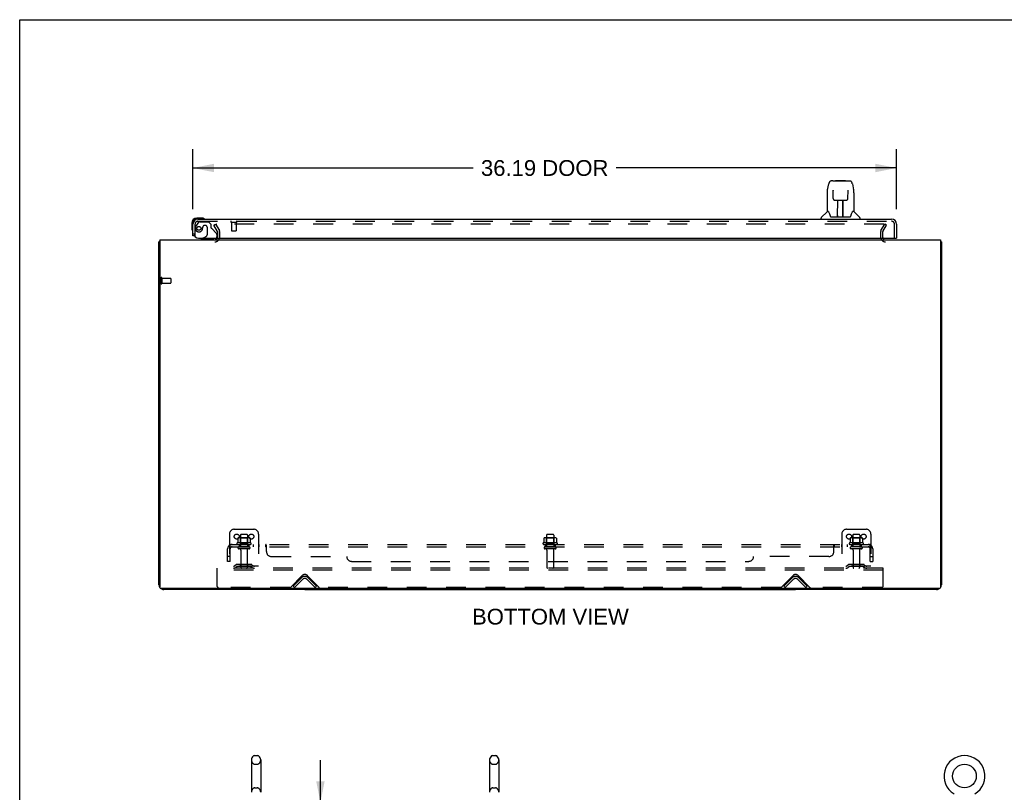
# Model space of a CAD drawing. Header units: inches. Extents: x 0 to 184, y 0 to 119.
# Tile 59 of 115: x 0 to 51, y 79 to 119. Entities that reach past the tile are written whole.
import ezdxf

# ---------------------------------------------------------------- set-up
doc = ezdxf.new("R2010")
doc.units = ezdxf.units.IN
doc.header["$LTSCALE"] = 10.121375
doc.header["$MEASUREMENT"] = 0
doc.linetypes.add('HIDDEN', pattern=[0.2, 0.1, -0.1])
doc.layers.get('0').update_dxf_attribs({"linetype": 'CONTINUOUS'})
for name, color, linetype in [('DEFAULT_2', 8, 'HIDDEN'), ('DIMENSIONS', 7, 'CONTINUOUS'), ('DOOR_ASSEMBLY', 7, 'CONTINUOUS'), ('SUBPANEL', 7, 'CONTINUOUS')]:
    doc.layers.add(name, color=color, linetype=linetype)
doc.styles.get("Standard").update_dxf_attribs({"font": 'arial.ttf'})
doc.dimstyles.new('DIMSTYLE_1', dxfattribs={"dimtxt": 0.811875, "dimasz": 1.0825, "dimexe": 0.09, "dimexo": 0.07, "dimgap": 0.0375, "dimtad": 0, "dimtih": 1, "dimtoh": 1, "dimzin": 4, "dimdsep": 46, "dimtxsty": 'Standard', "dimblk": '_FILLED', "dimblk1": '_FILLED', "dimblk2": '_FILLED', "dimcen": 0.09, "dimadec": 3, "dimazin": 1, "dimtfac": 1, "dimtdec": 3, "dimtofl": 0, "dimtmove": 0, "dimatfit": 3, "dimldrblk": '_FILLED', "dimfxl": 0, "dimtolj": 1, "dimtzin": 4, "dimarcsym": 0})

# ---------------------------------------------------------------- blocks, each defined once
blk = doc.blocks.new('_FILLED')
at = {"color": 0, "linetype": 'ByBlock'}
blk.add_solid([(0, 0), (-1, 0.2), (-1, -0.2)], dxfattribs=at)
blk = doc.blocks.new('*D8')
at = {"layer": 'DIMENSIONS', "color": 2, "linetype": 'Continuous'}
for p, q in [((8.915, 109.317), (8.915, 112.417)), ((45.102, 109.317), (45.102, 112.417)), ((8.915, 111.443), (23.328, 111.443)), ((45.102, 111.443), (30.689, 111.443))]:
    blk.add_line(p, q, dxfattribs=at)
at = {"layer": 'DIMENSIONS', "color": 2, "linetype": 'Continuous', "xscale": 1.0825, "yscale": 1.0825, "zscale": 1.0825, "rotation": 180}
blk.add_blockref('_FILLED', (8.915, 111.443), dxfattribs=at)
at = {"layer": 'DIMENSIONS', "color": 2, "linetype": 'Continuous', "xscale": 1.0825, "yscale": 1.0825, "zscale": 1.0825}
blk.add_blockref('_FILLED', (45.102, 111.443), dxfattribs=at)
at = {"layer": 'DIMENSIONS', "color": 2, "linetype": 'Continuous', "insert": (27.008, 111.849), "char_height": 0.8119, "width": 6.54933, "attachment_point": 2, "line_spacing_factor": 0.9}
blk.add_mtext('36.19 DOOR', dxfattribs=at)
blk = doc.blocks.new('*D15')
at = {"layer": 'DIMENSIONS', "color": 2, "linetype": 'Continuous'}
for p, q in [((15.47, 78.799), (15.47, 80.964)), ((15.47, 75.424), (15.47, 72.897)), ((15.47, 72.897), (16.417, 72.897))]:
    blk.add_line(p, q, dxfattribs=at)
at = {"layer": 'DIMENSIONS', "color": 2, "linetype": 'Continuous', "xscale": 1.0825, "yscale": 1.0825, "zscale": 1.0825}
for p, rotation in [((15.47, 78.799), 270), ((15.47, 75.424), 90)]:
    blk.add_blockref('_FILLED', p, dxfattribs=dict(at, rotation=rotation))
at = {"layer": 'DIMENSIONS', "color": 2, "linetype": 'Continuous', "insert": (16.823, 73.303), "char_height": 0.8119, "width": 2.20625, "attachment_point": 1, "line_spacing_factor": 0.9}
blk.add_mtext('3.38', dxfattribs=at)

msp = doc.modelspace()

# ---------------------------------------------------------------- linework, layer by layer
at = {"color": 7, "linetype": 'Continuous'}
for p, q in [((0, 0), (0, 119.075)), ((0, 119.075), (184.025, 119.075)), ((47.363, 107.644), (47.415, 107.644)), ((14.665, 89.8), (14.665, 89.748)), ((14.665, 89.748), (39.915, 89.748)), ((39.915, 89.8), (39.915, 89.748)), ((12.095, 81.207), (12.222, 81.207)), ((24.345, 81.207), (24.472, 81.207)), ((11.917, 80.984), (11.917, 79.321)), ((12.4, 80.984), (12.4, 79.321)), ((24.167, 80.984), (24.167, 79.321)), ((24.65, 80.984), (24.65, 79.321)), ((11.917, 79.321), (11.917, 79.316)), ((12.4, 79.316), (12.4, 79.321)), ((24.167, 79.321), (24.167, 79.316)), ((24.65, 79.316), (24.65, 79.321))]:
    msp.add_line(p, q, dxfattribs=at)
at = {"color": 3, "linetype": 'Continuous'}
for p, q in [((7.165, 89.994), (7.165, 107.644)), ((7.217, 107.748), (7.217, 89.86)), ((7.217, 107.748), (47.363, 107.748)), ((47.363, 107.748), (47.363, 89.86)), ((47.415, 107.644), (47.415, 89.994)), ((47.303, 89.8), (7.277, 89.8)), ((14.665, 89.748), (7.411, 89.748)), ((47.168, 89.748), (39.915, 89.748))]:
    msp.add_line(p, q, dxfattribs=at)
for points in [[(7.199, 107.66), (7.192, 107.658), (7.189, 107.657), (7.185, 107.657), (7.182, 107.656), (7.18, 107.655), (7.177, 107.655), (7.175, 107.654), (7.172, 107.653), (7.17, 107.652), (7.169, 107.651), (7.168, 107.65), (7.166, 107.649), (7.166, 107.648), (7.165, 107.647), (7.165, 107.645), (7.165, 107.644)], [(7.217, 107.664), (7.214, 107.663), (7.211, 107.662), (7.207, 107.661), (7.203, 107.66), (7.199, 107.66)], [(47.363, 107.664), (47.365, 107.663), (47.369, 107.662), (47.372, 107.661), (47.376, 107.66), (47.38, 107.66), (47.387, 107.658)], [(47.387, 107.658), (47.391, 107.657), (47.394, 107.657), (47.397, 107.656), (47.399, 107.655), (47.402, 107.655), (47.405, 107.654), (47.407, 107.653), (47.409, 107.652), (47.41, 107.651), (47.412, 107.65), (47.413, 107.649), (47.413, 107.648), (47.414, 107.647), (47.414, 107.645), (47.415, 107.644)]]:
    msp.add_lwpolyline(points, dxfattribs=at)
at = {"color": 7, "linetype": 'Continuous'}
msp.add_circle((48.603, 80.153), 0.609, dxfattribs=at)
at = {"color": 3, "linetype": 'Continuous'}
for centre, radius, start, end in [((10.043, 107.89), 0.142, 270, 333.5225), ((44.536, 107.89), 0.142, 206.4775, 270), ((7.411, 89.994), 0.246, 180, 219.4479), ((7.277, 89.86), 0.06, 180, 270), ((7.411, 89.994), 0.246, 230.553, 270), ((47.168, 89.994), 0.246, 270, 309.447), ((47.303, 89.86), 0.06, 270, 360), ((47.168, 89.994), 0.246, 320.5521, 360)]:
    msp.add_arc(centre, radius, start, end, dxfattribs=at)
at = {"color": 7, "linetype": 'Continuous'}
for centre, radius, start, end in [((12.159, 80.984), 0.241, 123.1848, 180), ((12.095, 81.082), 0.125, 90, 123.1848), ((12.222, 81.082), 0.125, 56.8152, 90), ((12.159, 80.984), 0.241, 0, 56.8152), ((24.409, 80.984), 0.241, 123.1848, 180), ((24.345, 81.082), 0.125, 90, 123.1848), ((24.472, 81.082), 0.125, 56.8152, 90), ((24.409, 80.984), 0.241, 0, 56.8152), ((48.603, 80.153), 1.054, 300.3993, 239.6007)]:
    msp.add_arc(centre, radius, start, end, dxfattribs=at)
at = {"layer": 'DEFAULT_2', "color": 8, "linetype": 'HIDDEN'}
for p, q in [((9.985, 108.509), (10.075, 108.561)), ((10.181, 108.169), (9.985, 108.509)), ((10.075, 108.561), (10.271, 108.221)), ((44.458, 108.561), (10.121, 108.561)), ((44.308, 108.221), (44.504, 108.561)), ((44.398, 108.169), (44.594, 108.509)), ((44.594, 108.509), (44.504, 108.561)), ((10.186, 107.89), (10.186, 108.152)), ((10.29, 107.89), (10.29, 108.152)), ((44.29, 108.152), (44.29, 107.89)), ((44.394, 108.152), (44.394, 107.89)), ((7.269, 105.786), (7.269, 105.502)), ((7.312, 105.786), (7.312, 105.502)), ((7.312, 105.768), (7.759, 105.768)), ((7.312, 105.52), (7.759, 105.52)), ((7.769, 105.758), (7.769, 105.53)), ((11.04, 92.852), (12.04, 92.852)), ((42.54, 92.852), (43.54, 92.852)), ((10.79, 92.602), (10.79, 90.852)), ((11.221, 92.392), (11.221, 92.174)), ((11.795, 92.413), (11.284, 92.413)), ((11.356, 92.393), (11.336, 92.413)), ((11.352, 92.547), (11.352, 91.952)), ((11.356, 92.097), (11.356, 92.393)), ((11.723, 92.393), (11.356, 92.393)), ((11.697, 92.577), (11.382, 92.577)), ((11.723, 92.393), (11.743, 92.413)), ((11.723, 92.097), (11.723, 92.393)), ((11.727, 92.547), (11.727, 91.952)), ((11.858, 92.392), (11.858, 92.174)), ((12.29, 92.602), (12.29, 90.852)), ((26.971, 92.392), (26.971, 92.174)), ((27.545, 92.413), (27.034, 92.413)), ((27.106, 92.393), (27.086, 92.413)), ((27.102, 92.547), (27.102, 91.952)), ((27.473, 92.393), (27.106, 92.393)), ((27.106, 92.097), (27.106, 92.393)), ((27.447, 92.577), (27.132, 92.577)), ((27.473, 92.393), (27.493, 92.413)), ((27.473, 92.097), (27.473, 92.393)), ((27.477, 92.547), (27.477, 91.952)), ((27.608, 92.392), (27.608, 92.174)), ((42.29, 92.602), (42.29, 90.852)), ((42.721, 92.392), (42.721, 92.174)), ((43.295, 92.413), (42.784, 92.413)), ((42.856, 92.393), (42.836, 92.413)), ((42.852, 92.547), (42.852, 91.952)), ((43.223, 92.393), (42.856, 92.393)), ((42.856, 92.097), (42.856, 92.393)), ((43.197, 92.577), (42.882, 92.577)), ((43.223, 92.393), (43.243, 92.413)), ((43.223, 92.097), (43.223, 92.393)), ((43.227, 92.547), (43.227, 91.952)), ((43.358, 92.392), (43.358, 92.174)), ((43.79, 92.602), (43.79, 90.852)), ((11.895, 92.147), (11.184, 92.147)), ((11.205, 92.077), (11.874, 92.077)), ((11.797, 91.952), (11.282, 91.952)), ((11.797, 91.842), (11.282, 91.842)), ((11.356, 92.097), (11.336, 92.077)), ((11.723, 92.097), (11.356, 92.097)), ((11.375, 91.779), (11.375, 90.882)), ((11.705, 91.779), (11.705, 90.882)), ((11.723, 92.097), (11.743, 92.077)), ((27.645, 92.147), (26.934, 92.147)), ((26.955, 92.077), (27.624, 92.077)), ((27.547, 91.952), (27.032, 91.952)), ((27.547, 91.842), (27.032, 91.842)), ((27.106, 92.097), (27.086, 92.077)), ((27.473, 92.097), (27.106, 92.097)), ((27.125, 91.779), (27.125, 90.882)), ((27.455, 91.779), (27.455, 90.882)), ((27.473, 92.097), (27.493, 92.077)), ((43.395, 92.147), (42.684, 92.147)), ((42.705, 92.077), (43.374, 92.077)), ((43.297, 91.952), (42.782, 91.952)), ((43.297, 91.842), (42.782, 91.842)), ((42.856, 92.097), (42.836, 92.077)), ((43.223, 92.097), (42.856, 92.097)), ((42.875, 91.779), (42.875, 90.882)), ((43.205, 91.779), (43.205, 90.882)), ((43.223, 92.097), (43.243, 92.077)), ((10.165, 90.748), (10.165, 90.852)), ((44.415, 90.852), (10.165, 90.852)), ((10.165, 89.914), (10.165, 90.748)), ((44.415, 90.748), (10.165, 90.748)), ((12.29, 90.956), (10.79, 90.956)), ((11.132, 91.024), (11.064, 90.976)), ((11.193, 90.94), (11.125, 90.891)), ((11.88, 91.046), (11.199, 91.046)), ((11.88, 90.942), (11.199, 90.942)), ((11.365, 91.046), (11.365, 90.942)), ((11.715, 91.046), (11.715, 90.942)), ((11.886, 90.94), (11.954, 90.891)), ((11.947, 91.024), (12.015, 90.976)), ((43.79, 90.956), (42.29, 90.956)), ((42.632, 91.024), (42.564, 90.976)), ((42.693, 90.94), (42.625, 90.891)), ((43.38, 91.046), (42.699, 91.046)), ((43.38, 90.942), (42.699, 90.942)), ((42.865, 91.046), (42.865, 90.942)), ((43.215, 91.046), (43.215, 90.942)), ((43.386, 90.94), (43.454, 90.891)), ((43.447, 91.024), (43.515, 90.976)), ((44.415, 90.748), (44.415, 90.852)), ((44.415, 89.914), (44.415, 90.748)), ((13.923, 89.861), (14.532, 90.469)), ((14.061, 89.926), (14.49, 90.355)), ((14.564, 90.282), (14.134, 89.852)), ((15.195, 89.852), (14.765, 90.282)), ((14.797, 90.469), (15.406, 89.861)), ((15.268, 89.926), (14.839, 90.355)), ((39.173, 89.861), (39.782, 90.469)), ((39.311, 89.926), (39.74, 90.355)), ((39.814, 90.282), (39.384, 89.852)), ((40.445, 89.852), (40.015, 90.282)), ((40.047, 90.469), (40.656, 89.861)), ((40.518, 89.926), (40.089, 90.355)), ((13.902, 89.852), (10.227, 89.852)), ((14.134, 89.852), (14.061, 89.926)), ((15.195, 89.852), (15.268, 89.926)), ((39.152, 89.852), (15.427, 89.852)), ((39.384, 89.852), (39.311, 89.926)), ((40.445, 89.852), (40.518, 89.926)), ((44.352, 89.852), (40.677, 89.852)), ((12.095, 80.762), (12.222, 80.762)), ((24.345, 80.762), (24.472, 80.762)), ((12.095, 79.544), (12.222, 79.544)), ((24.345, 79.544), (24.472, 79.544))]:
    msp.add_line(p, q, dxfattribs=at)
for points in [[(10.121, 108.561), (10.119, 108.56), (10.117, 108.56), (10.115, 108.56), (10.113, 108.559), (10.111, 108.558), (10.11, 108.557), (10.108, 108.556), (10.107, 108.555), (10.105, 108.554), (10.104, 108.552), (10.103, 108.551), (10.102, 108.549), (10.102, 108.547), (10.101, 108.546), (10.101, 108.544), (10.101, 108.543)], [(10.101, 108.543), (10.101, 108.542), (10.101, 108.54), (10.102, 108.539), (10.102, 108.537), (10.103, 108.535)], [(44.466, 108.559), (44.464, 108.56), (44.462, 108.56), (44.46, 108.56), (44.458, 108.561)], [(44.466, 108.559), (44.468, 108.558), (44.469, 108.557), (44.471, 108.556), (44.473, 108.555), (44.474, 108.554), (44.475, 108.552), (44.476, 108.551), (44.477, 108.549), (44.477, 108.547), (44.478, 108.546), (44.478, 108.544), (44.478, 108.543)], [(44.478, 108.543), (44.478, 108.542), (44.478, 108.54), (44.477, 108.539), (44.477, 108.537), (44.476, 108.535)], [(11.227, 92.401), (11.225, 92.4), (11.224, 92.399), (11.223, 92.398), (11.222, 92.396), (11.221, 92.395), (11.221, 92.393), (11.221, 92.392)], [(11.852, 92.401), (11.854, 92.4), (11.855, 92.399), (11.856, 92.398), (11.857, 92.396), (11.858, 92.395), (11.858, 92.393), (11.858, 92.392)], [(26.977, 92.401), (26.975, 92.4), (26.974, 92.399), (26.973, 92.398), (26.972, 92.396), (26.971, 92.395), (26.971, 92.393), (26.971, 92.392)], [(27.602, 92.401), (27.604, 92.4), (27.605, 92.399), (27.606, 92.398), (27.607, 92.396), (27.608, 92.395), (27.608, 92.393), (27.608, 92.392)], [(42.727, 92.401), (42.725, 92.4), (42.724, 92.399), (42.723, 92.398), (42.722, 92.396), (42.721, 92.395), (42.721, 92.393), (42.721, 92.392)], [(43.352, 92.401), (43.354, 92.4), (43.355, 92.399), (43.356, 92.398), (43.357, 92.396), (43.358, 92.395), (43.358, 92.393), (43.358, 92.392)], [(11.221, 92.173), (11.221, 92.172), (11.22, 92.171), (11.22, 92.17), (11.22, 92.169), (11.219, 92.169), (11.219, 92.168), (11.219, 92.167), (11.218, 92.167), (11.218, 92.167), (11.218, 92.166), (11.217, 92.166), (11.217, 92.166), (11.217, 92.166), (11.216, 92.165), (11.216, 92.165), (11.216, 92.165), (11.216, 92.165), (11.215, 92.165)], [(11.864, 92.165), (11.863, 92.165), (11.863, 92.165), (11.863, 92.165), (11.863, 92.165), (11.862, 92.166), (11.862, 92.166), (11.862, 92.166), (11.861, 92.166), (11.861, 92.167), (11.861, 92.167), (11.86, 92.167), (11.86, 92.168), (11.86, 92.169), (11.859, 92.169), (11.859, 92.17), (11.859, 92.171), (11.858, 92.172), (11.858, 92.173)], [(26.971, 92.173), (26.971, 92.172), (26.97, 92.171), (26.97, 92.17), (26.97, 92.169), (26.969, 92.169), (26.969, 92.168), (26.969, 92.167), (26.968, 92.167), (26.968, 92.167), (26.968, 92.166), (26.967, 92.166), (26.967, 92.166), (26.967, 92.166), (26.966, 92.165), (26.966, 92.165), (26.966, 92.165), (26.966, 92.165), (26.965, 92.165)], [(27.614, 92.165), (27.613, 92.165), (27.613, 92.165), (27.613, 92.165), (27.613, 92.165), (27.612, 92.166), (27.612, 92.166), (27.612, 92.166), (27.611, 92.166), (27.611, 92.167), (27.611, 92.167), (27.61, 92.167), (27.61, 92.168), (27.61, 92.169), (27.609, 92.169), (27.609, 92.17), (27.609, 92.171), (27.608, 92.172), (27.608, 92.173)], [(42.721, 92.173), (42.721, 92.172), (42.72, 92.171), (42.72, 92.17), (42.72, 92.169), (42.719, 92.169), (42.719, 92.168), (42.719, 92.167), (42.718, 92.167), (42.718, 92.167), (42.718, 92.166), (42.717, 92.166), (42.717, 92.166), (42.717, 92.166), (42.716, 92.165), (42.716, 92.165), (42.716, 92.165), (42.716, 92.165), (42.715, 92.165)], [(43.364, 92.165), (43.363, 92.165), (43.363, 92.165), (43.363, 92.165), (43.363, 92.165), (43.362, 92.166), (43.362, 92.166), (43.362, 92.166), (43.361, 92.166), (43.361, 92.167), (43.361, 92.167), (43.36, 92.167), (43.36, 92.168), (43.36, 92.169), (43.359, 92.169), (43.359, 92.17), (43.359, 92.171), (43.358, 92.172), (43.358, 92.173)]]:
    msp.add_lwpolyline(points, dxfattribs=at)
for centre in [(11.165, 92.477), (11.915, 92.477), (42.665, 92.477), (43.415, 92.477)]:
    msp.add_circle(centre, 0.128, dxfattribs=at)
for centre, radius, start, end in [((10.043, 107.89), 0.246, 270, 360), ((10.043, 107.89), 0.142, 333.5225, 360), ((10.153, 108.152), 0.033, 0, 30), ((10.153, 108.152), 0.137, 0, 30), ((44.427, 108.152), 0.137, 150, 180), ((44.536, 107.89), 0.246, 180, 270), ((44.427, 108.152), 0.033, 150, 180), ((44.536, 107.89), 0.142, 180, 206.4775), ((7.29, 105.786), 0.0215, 0, 180), ((7.29, 105.502), 0.0215, 180, 360), ((7.759, 105.758), 0.01, 0, 90), ((7.759, 105.53), 0.01, 270, 360), ((11.04, 92.602), 0.25, 90, 180), ((12.04, 92.602), 0.25, 0, 90), ((42.54, 92.602), 0.25, 90, 180), ((43.54, 92.602), 0.25, 0, 90), ((11.284, 92.272), 0.141, 90, 113.95), ((11.382, 92.547), 0.03, 90, 180), ((11.697, 92.547), 0.03, 0, 90), ((11.795, 92.272), 0.141, 66.05, 90), ((27.034, 92.272), 0.141, 90, 113.95), ((27.132, 92.547), 0.03, 90, 180), ((27.447, 92.547), 0.03, 0, 90), ((27.545, 92.272), 0.141, 66.05, 90), ((42.784, 92.272), 0.141, 90, 113.95), ((42.882, 92.547), 0.03, 90, 180), ((43.197, 92.547), 0.03, 0, 90), ((43.295, 92.272), 0.141, 66.05, 90), ((11.205, 92.115), 0.0384, 124.4497, 270), ((11.54, 91.547), 0.698, 117.6814, 120.6631), ((11.282, 91.897), 0.055, 90, 270), ((11.312, 91.779), 0.0625, 0, 90), ((11.767, 91.779), 0.0625, 90, 180), ((11.797, 91.897), 0.055, 270, 90), ((11.54, 91.547), 0.698, 59.3369, 62.3186), ((11.874, 92.115), 0.0384, 270, 55.5503), ((26.955, 92.115), 0.0384, 124.4497, 270), ((27.29, 91.547), 0.698, 117.6814, 120.6631), ((27.032, 91.897), 0.055, 90, 270), ((27.062, 91.779), 0.0625, 0, 90), ((27.517, 91.779), 0.0625, 90, 180), ((27.547, 91.897), 0.055, 270, 90), ((27.29, 91.547), 0.698, 59.3369, 62.3186), ((27.624, 92.115), 0.0384, 270, 55.5503), ((42.705, 92.115), 0.0384, 124.4497, 270), ((43.04, 91.547), 0.698, 117.6814, 120.6631), ((42.782, 91.897), 0.055, 90, 270), ((42.812, 91.779), 0.0625, 0, 90), ((43.267, 91.779), 0.0625, 90, 180), ((43.297, 91.897), 0.055, 270, 90), ((43.04, 91.547), 0.698, 59.3369, 62.3186), ((43.374, 92.115), 0.0384, 270, 55.5503), ((11.004, 91.06), 0.104, 270, 305.7539), ((11.004, 91.06), 0.208, 270, 305.7539), ((11.199, 90.932), 0.114, 90, 125.7539), ((11.199, 90.932), 0.01, 90, 125.7539), ((11.405, 90.882), 0.03, 180, 270), ((11.675, 90.882), 0.03, 270, 360), ((11.88, 90.932), 0.114, 54.2461, 90), ((11.88, 90.932), 0.01, 54.2461, 90), ((12.075, 91.06), 0.208, 234.2461, 270), ((12.075, 91.06), 0.104, 234.2461, 270), ((27.155, 90.882), 0.03, 180, 270), ((27.425, 90.882), 0.03, 270, 360), ((42.504, 91.06), 0.104, 270, 305.7539), ((42.504, 91.06), 0.208, 270, 305.7539), ((42.699, 90.932), 0.114, 90, 125.7539), ((42.699, 90.932), 0.01, 90, 125.7539), ((42.905, 90.882), 0.03, 180, 270), ((43.175, 90.882), 0.03, 270, 360), ((43.38, 90.932), 0.114, 54.2461, 90), ((43.38, 90.932), 0.01, 54.2461, 90), ((43.575, 91.06), 0.208, 234.2461, 270), ((43.575, 91.06), 0.104, 234.2461, 270), ((14.665, 90.181), 0.246, 45, 135), ((14.665, 90.337), 0.188, 45, 135), ((14.665, 90.181), 0.142, 45, 135), ((39.915, 90.181), 0.246, 45, 135), ((39.915, 90.337), 0.188, 45, 135), ((39.915, 90.181), 0.142, 45, 135), ((10.227, 89.914), 0.0625, 180, 270), ((13.902, 89.882), 0.03, 270, 315), ((15.427, 89.882), 0.03, 225, 270), ((39.152, 89.882), 0.03, 270, 315), ((40.677, 89.882), 0.03, 225, 270), ((44.352, 89.914), 0.0625, 270, 360), ((12.159, 80.984), 0.241, 180, 236.8152), ((12.095, 80.887), 0.125, 236.8152, 270), ((12.222, 80.887), 0.125, 270, 303.1848), ((12.159, 80.984), 0.241, 303.1848, 360), ((24.409, 80.984), 0.241, 180, 236.8152), ((24.345, 80.887), 0.125, 236.8152, 270), ((24.472, 80.887), 0.125, 270, 303.1848), ((24.409, 80.984), 0.241, 303.1848, 360), ((12.095, 79.419), 0.125, 90, 123.1848), ((12.222, 79.419), 0.125, 56.8152, 90), ((24.345, 79.419), 0.125, 90, 123.1848), ((24.472, 79.419), 0.125, 56.8152, 90), ((12.159, 79.321), 0.241, 123.1848, 180), ((12.159, 79.321), 0.241, 0, 56.8152), ((24.409, 79.321), 0.241, 123.1848, 180), ((24.409, 79.321), 0.241, 0, 56.8152)]:
    msp.add_arc(centre, radius, start, end, dxfattribs=at)
at = {"layer": 'DOOR_ASSEMBLY', "color": 7, "linetype": 'Continuous'}
for p, q in [((41.553, 110.315), (41.618, 110.62)), ((41.823, 110.774), (41.742, 110.774)), ((41.824, 110.774), (42.712, 110.774)), ((41.829, 110.774), (41.827, 110.774)), ((41.989, 110.794), (41.969, 110.774)), ((41.989, 110.794), (42.465, 110.794)), ((42.465, 110.794), (42.485, 110.774)), ((42.836, 110.62), (42.901, 110.315)), ((41.538, 110.172), (41.538, 109.2)), ((41.839, 110.3), (41.839, 110.297)), ((41.839, 110.297), (41.839, 110.294)), ((41.839, 110.294), (41.839, 110.29)), ((41.839, 110.29), (41.84, 110.282)), ((41.84, 110.282), (41.84, 110.272)), ((41.847, 109.868), (41.84, 110.272)), ((42.607, 109.868), (42.614, 110.281)), ((42.614, 110.281), (42.615, 110.289)), ((42.615, 110.289), (42.615, 110.294)), ((42.907, 110.284), (42.901, 110.315)), ((42.916, 110.171), (42.916, 109.2)), ((41.847, 109.868), (41.848, 109.855)), ((41.927, 109.79), (42.047, 109.79)), ((42.078, 108.944), (42.093, 109.791)), ((42.083, 109.791), (42.372, 109.791)), ((42.085, 109.375), (42.085, 109.791)), ((42.089, 109.566), (42.085, 109.566)), ((42.088, 109.554), (42.085, 109.554)), ((42.353, 108.924), (42.338, 109.791)), ((42.369, 109.566), (42.342, 109.566)), ((42.369, 109.554), (42.342, 109.554)), ((42.369, 108.924), (42.369, 109.791)), ((42.407, 109.79), (42.527, 109.79)), ((41.532, 109.194), (41.235, 108.896)), ((41.611, 109.2), (41.538, 109.2)), ((41.608, 109.2), (41.614, 109.189)), ((41.674, 109.035), (41.688, 108.988)), ((41.688, 108.988), (41.691, 108.979)), ((41.741, 108.924), (42.713, 108.924)), ((42.079, 108.996), (42.078, 108.97)), ((42.085, 108.924), (42.085, 108.928)), ((42.346, 109.326), (42.369, 109.326)), ((42.369, 109.322), (42.346, 109.322)), ((42.352, 108.97), (42.352, 108.996)), ((42.763, 108.978), (42.766, 108.988)), ((42.84, 109.189), (42.846, 109.198)), ((42.916, 109.2), (42.843, 109.2)), ((42.922, 109.194), (43.219, 108.896)), ((8.855, 108.603), (8.855, 108.347)), ((8.915, 108.603), (8.915, 108.559)), ((9.374, 108.866), (9.118, 108.866)), ((9.161, 108.806), (9.118, 108.806)), ((9.412, 108.863), (9.374, 108.866)), ((41.223, 108.806), (41.223, 108.868)), ((43.231, 108.806), (43.231, 108.868)), ((8.855, 108.347), (8.857, 108.309)), ((8.99, 107.952), (8.915, 107.952)), ((9.426, 107.827), (9.357, 107.787)), ((9.357, 107.748), (9.357, 107.787)), ((45.04, 107.827), (45.102, 107.827))]:
    msp.add_line(p, q, dxfattribs=at)
at = {"layer": 'DOOR_ASSEMBLY', "color": 3, "linetype": 'Continuous'}
for p, q in [((8.915, 107.952), (8.915, 108.559)), ((9.161, 108.806), (44.856, 108.806)), ((45.102, 108.559), (45.102, 107.827)), ((9.207, 107.827), (45.04, 107.827))]:
    msp.add_line(p, q, dxfattribs=at)
at = {"layer": 'DOOR_ASSEMBLY', "color": 8, "linetype": 'HIDDEN'}
for p, q in [((9.019, 107.952), (9.019, 108.559)), ((9.195, 108.647), (9.093, 108.503)), ((9.161, 108.702), (44.856, 108.702)), ((9.259, 108.681), (9.711, 108.681)), ((9.416, 108.391), (9.416, 108.402)), ((9.547, 108.489), (9.514, 108.489)), ((9.837, 108.555), (9.711, 108.681)), ((9.837, 108.555), (9.837, 108.376)), ((10.877, 108.659), (11.161, 108.659)), ((10.895, 108.659), (10.895, 108.212)), ((11.143, 108.659), (11.143, 108.212)), ((44.998, 107.827), (44.998, 108.559)), ((9.019, 107.952), (8.99, 107.952)), ((9.426, 107.827), (9.595, 107.925)), ((9.645, 108.391), (9.645, 108.012)), ((9.895, 108.317), (10.114, 108.098)), ((10.144, 108.028), (10.144, 107.905)), ((10.905, 108.202), (11.133, 108.202)), ((9.987, 107.748), (9.357, 107.748))]:
    msp.add_line(p, q, dxfattribs=at)
at = {"layer": 'DOOR_ASSEMBLY', "color": 7, "linetype": 'Continuous'}
for points in [[(41.742, 110.774), (41.739, 110.774), (41.726, 110.773), (41.713, 110.769), (41.7, 110.764), (41.689, 110.758), (41.679, 110.75), (41.67, 110.741), (41.661, 110.731), (41.654, 110.721), (41.648, 110.709), (41.642, 110.697), (41.636, 110.683), (41.631, 110.668), (41.626, 110.652), (41.621, 110.633), (41.618, 110.62)], [(42.836, 110.62), (42.833, 110.633), (42.828, 110.652), (42.823, 110.668), (42.818, 110.683), (42.812, 110.697), (42.806, 110.71), (42.8, 110.721), (42.792, 110.732), (42.784, 110.741), (42.775, 110.75), (42.765, 110.758), (42.753, 110.765), (42.741, 110.77), (42.728, 110.773), (42.714, 110.774), (42.712, 110.774)], [(41.553, 110.315), (41.547, 110.284), (41.542, 110.244), (41.539, 110.204), (41.538, 110.172)], [(41.839, 110.303), (41.839, 110.303), (41.839, 110.303), (41.839, 110.303), (41.839, 110.303), (41.839, 110.302), (41.839, 110.301), (41.839, 110.3)], [(42.615, 110.294), (42.615, 110.298), (42.615, 110.299), (42.615, 110.3), (42.615, 110.302), (42.615, 110.302), (42.615, 110.303), (42.615, 110.303)], [(42.916, 110.171), (42.915, 110.205), (42.912, 110.245), (42.907, 110.284)], [(41.848, 109.855), (41.852, 109.842), (41.857, 109.831), (41.864, 109.82), (41.873, 109.811), (41.883, 109.803), (41.894, 109.797), (41.905, 109.793), (41.917, 109.791), (41.926, 109.79)], [(42.047, 109.79), (42.051, 109.79), (42.06, 109.791), (42.068, 109.791)], [(42.068, 109.791), (42.076, 109.791), (42.083, 109.791)], [(42.372, 109.791), (42.379, 109.791), (42.387, 109.791)], [(42.387, 109.791), (42.396, 109.79), (42.404, 109.79), (42.407, 109.79)], [(42.528, 109.79), (42.538, 109.791), (42.55, 109.793), (42.561, 109.798), (42.572, 109.804), (42.582, 109.812), (42.591, 109.821), (42.598, 109.832), (42.603, 109.844), (42.606, 109.856), (42.607, 109.868)], [(41.614, 109.189), (41.627, 109.161), (41.642, 109.125), (41.658, 109.083), (41.674, 109.035)], [(41.691, 108.979), (41.696, 108.966), (41.701, 108.956), (41.706, 108.947)], [(41.706, 108.947), (41.711, 108.94), (41.717, 108.934), (41.724, 108.929), (41.731, 108.926), (41.739, 108.924), (41.741, 108.924)], [(42.713, 108.924), (42.715, 108.924), (42.723, 108.926), (42.73, 108.929), (42.737, 108.934), (42.743, 108.94), (42.748, 108.947)], [(42.748, 108.947), (42.753, 108.956), (42.758, 108.966), (42.763, 108.978)], [(42.766, 108.988), (42.78, 109.034), (42.796, 109.081), (42.811, 109.124), (42.826, 109.16), (42.84, 109.189)]]:
    msp.add_lwpolyline(points, dxfattribs=at)
at = {"layer": 'DOOR_ASSEMBLY', "color": 8, "linetype": 'HIDDEN'}
msp.add_circle((9.219, 108.339), 0.101, dxfattribs=at)
at = {"layer": 'DOOR_ASSEMBLY', "color": 7, "linetype": 'Continuous'}
for centre, radius, start, end in [((41.546, 109.18), 0.0197, 97.5, 135), ((42.097, 108.944), 0.0197, 179, 270), ((42.097, 108.944), 0.0197, 260.739, 269.9232), ((42.333, 108.944), 0.0197, 270, 1), ((42.333, 108.944), 0.0197, 270.0771, 272.6469), ((42.908, 109.18), 0.0197, 45, 82.5), ((9.118, 108.603), 0.263, 90, 180), ((9.118, 108.603), 0.203, 90, 180), ((9.374, 108.616), 0.25, 59.1101, 90), ((9.495, 108.821), 0.015, 270, 353.6204), ((9.495, 108.818), 0.015, 6.3796, 59.1101), ((41.262, 108.868), 0.0394, 135, 180), ((43.192, 108.868), 0.0394, 0, 45), ((9.105, 108.347), 0.25, 180, 210.8899), ((8.903, 108.226), 0.015, 210.8899, 263.6204), ((8.9, 108.226), 0.015, 276.3796, 360), ((9.987, 107.905), 0.157, 270, 330.1697)]:
    msp.add_arc(centre, radius, start, end, dxfattribs=at)
at = {"layer": 'DOOR_ASSEMBLY', "color": 3, "linetype": 'Continuous'}
for centre, radius, start, end in [((9.161, 108.559), 0.246, 90, 180), ((44.856, 108.559), 0.246, 0, 90), ((9.207, 108.077), 0.25, 180, 270), ((45.04, 107.847), 0.02, 270, 360)]:
    msp.add_arc(centre, radius, start, end, dxfattribs=at)
at = {"layer": 'DOOR_ASSEMBLY', "color": 8, "linetype": 'HIDDEN'}
for centre, radius, start, end in [((9.161, 108.559), 0.142, 90, 180), ((9.409, 108.281), 0.386, 144.9, 163.1561), ((9.259, 108.602), 0.079, 90, 144.9), ((9.514, 108.391), 0.098, 90, 180), ((9.547, 108.391), 0.098, 0, 90), ((10.877, 108.68), 0.0215, 90, 270), ((11.161, 108.68), 0.0215, 270, 90), ((44.856, 108.559), 0.142, 0, 90), ((9.219, 108.339), 0.187, 163.1561, 342.1518), ((9.023, 108.402), 0.393, 342.0702, 358.3401), ((9.545, 108.012), 0.1, 300.092, 360), ((9.876, 108.376), 0.039, 180, 248.3904), ((9.824, 108.247), 0.1, 45, 68.3904), ((10.044, 108.028), 0.1, 0, 45), ((9.987, 107.905), 0.157, 330.1697, 360), ((10.905, 108.212), 0.01, 180, 270), ((11.133, 108.212), 0.01, 270, 360)]:
    msp.add_arc(centre, radius, start, end, dxfattribs=at)
at = {"layer": 'DOOR_ASSEMBLY', "color": 7, "linetype": 'Continuous'}
for centre, start_param, end_param in [((42.077, 108.963), -2.940151, -2.835574), ((42.353, 108.963), -3.447611, -3.141593)]:
    msp.add_ellipse(centre, major_axis=(0, 0.0394), ratio=1, start_param=start_param, end_param=end_param, dxfattribs=at)
at = {"layer": 'SUBPANEL', "color": 8, "linetype": 'HIDDEN'}
for p, q in [((10.696, 91.202), (10.696, 91.84)), ((10.782, 92.023), (10.862, 91.926)), ((10.821, 91.952), (10.821, 92.077)), ((10.821, 92.077), (43.758, 92.077)), ((10.821, 91.952), (43.758, 91.952)), ((10.821, 91.202), (10.821, 91.84)), ((11.29, 92.077), (11.29, 91.952)), ((11.79, 92.077), (11.79, 91.952)), ((12.018, 92.077), (12.018, 91.952)), ((12.299, 92.077), (12.299, 91.952)), ((12.66, 91.952), (12.66, 92.077)), ((12.662, 91.952), (12.66, 91.952)), ((12.676, 91.937), (12.673, 91.941)), ((12.696, 91.702), (12.696, 92.023)), ((27.04, 92.077), (27.04, 91.952)), ((27.54, 92.077), (27.54, 91.952)), ((41.883, 91.702), (41.883, 92.023)), ((41.907, 92.069), (41.909, 92.072)), ((41.912, 92.075), (41.914, 92.076)), ((41.919, 91.952), (41.919, 92.077)), ((42.28, 92.077), (42.28, 91.952)), ((42.561, 92.077), (42.561, 91.952)), ((42.79, 92.077), (42.79, 91.952)), ((43.29, 92.077), (43.29, 91.952)), ((43.797, 92.023), (43.717, 91.926)), ((43.738, 91.951), (43.739, 91.952)), ((43.753, 91.988), (43.752, 91.986)), ((43.752, 91.986), (43.752, 91.985)), ((43.754, 91.991), (43.753, 91.989)), ((43.753, 91.989), (43.753, 91.988)), ((43.755, 91.994), (43.754, 91.992)), ((43.754, 91.992), (43.754, 91.991)), ((43.755, 91.997), (43.755, 91.995)), ((43.755, 91.995), (43.755, 91.994)), ((43.758, 91.952), (43.758, 92.077)), ((43.758, 91.202), (43.758, 91.84)), ((43.883, 91.84), (43.883, 91.202)), ((10.821, 91.452), (10.696, 91.452)), ((10.821, 91.202), (10.696, 91.202)), ((12.946, 91.452), (16.821, 91.452)), ((17.071, 91.202), (37.508, 91.202)), ((41.633, 91.452), (37.758, 91.452)), ((43.758, 91.452), (43.883, 91.452)), ((43.758, 91.202), (43.883, 91.202))]:
    msp.add_line(p, q, dxfattribs=at)
for points in [[(10.782, 92.023), (10.784, 92.025), (10.787, 92.027), (10.789, 92.03), (10.79, 92.033), (10.792, 92.036), (10.794, 92.04), (10.796, 92.044), (10.797, 92.047)], [(10.797, 92.047), (10.801, 92.054), (10.802, 92.058), (10.804, 92.061), (10.805, 92.064), (10.807, 92.067), (10.809, 92.069), (10.81, 92.072), (10.812, 92.074), (10.814, 92.075), (10.816, 92.076), (10.818, 92.077), (10.819, 92.077), (10.821, 92.077)], [(10.821, 92.011), (10.821, 92.012), (10.821, 92.012), (10.821, 92.012), (10.821, 92.012), (10.821, 92.011), (10.821, 92.011), (10.821, 92.011), (10.821, 92.01), (10.821, 92.01), (10.821, 92.009), (10.821, 92.009)], [(10.844, 91.948), (10.844, 91.948), (10.844, 91.948), (10.844, 91.948), (10.843, 91.948), (10.843, 91.949), (10.843, 91.949), (10.843, 91.95), (10.842, 91.95), (10.842, 91.951), (10.842, 91.951), (10.841, 91.952), (10.841, 91.952), (10.841, 91.953), (10.84, 91.954), (10.84, 91.954), (10.84, 91.955), (10.839, 91.955), (10.839, 91.956), (10.839, 91.957), (10.838, 91.957), (10.838, 91.958), (10.838, 91.959), (10.837, 91.959), (10.837, 91.96), (10.837, 91.961), (10.836, 91.962), (10.836, 91.962), (10.836, 91.963), (10.835, 91.964), (10.835, 91.965), (10.835, 91.965), (10.834, 91.966), (10.834, 91.967), (10.834, 91.968), (10.833, 91.969), (10.833, 91.97), (10.832, 91.97), (10.832, 91.971), (10.832, 91.972), (10.831, 91.973), (10.831, 91.974), (10.831, 91.975), (10.83, 91.976), (10.83, 91.977), (10.83, 91.978), (10.829, 91.979), (10.829, 91.98), (10.829, 91.981), (10.828, 91.982), (10.828, 91.983), (10.827, 91.984), (10.827, 91.985), (10.827, 91.986), (10.826, 91.987), (10.826, 91.988), (10.826, 91.989), (10.825, 91.99), (10.825, 91.991), (10.825, 91.993), (10.824, 91.994), (10.824, 91.995), (10.824, 91.996), (10.824, 91.997), (10.823, 91.998), (10.823, 91.999), (10.823, 92), (10.823, 92), (10.823, 92.001), (10.822, 92.002), (10.822, 92.003), (10.822, 92.004), (10.822, 92.005), (10.822, 92.006), (10.821, 92.007), (10.821, 92.008), (10.821, 92.008), (10.821, 92.009), (10.821, 92.01), (10.821, 92.01), (10.821, 92.011), (10.821, 92.011), (10.821, 92.011)], [(10.848, 91.934), (10.844, 91.937), (10.842, 91.939), (10.84, 91.941), (10.838, 91.943), (10.835, 91.945), (10.833, 91.947), (10.831, 91.949), (10.828, 91.95), (10.826, 91.951), (10.824, 91.951), (10.822, 91.952), (10.821, 91.952)], [(10.841, 91.952), (10.841, 91.951), (10.842, 91.951), (10.842, 91.95), (10.842, 91.95), (10.843, 91.949), (10.843, 91.949), (10.843, 91.949), (10.843, 91.948), (10.844, 91.948), (10.844, 91.948), (10.844, 91.948), (10.844, 91.948)], [(10.862, 91.926), (10.861, 91.926), (10.86, 91.926), (10.859, 91.926), (10.858, 91.926), (10.857, 91.927), (10.856, 91.927), (10.855, 91.928), (10.853, 91.929), (10.852, 91.931), (10.85, 91.932), (10.848, 91.934)], [(12.672, 92.069), (12.67, 92.072), (12.668, 92.074), (12.667, 92.075), (12.665, 92.076), (12.663, 92.077), (12.662, 92.077), (12.66, 92.077)], [(12.665, 92.076), (12.663, 92.077), (12.662, 92.077), (12.66, 92.077)], [(12.669, 91.947), (12.668, 91.949), (12.666, 91.95), (12.665, 91.951), (12.663, 91.951), (12.662, 91.952), (12.66, 91.952)], [(12.673, 91.941), (12.672, 91.943), (12.671, 91.945), (12.669, 91.947), (12.668, 91.949), (12.666, 91.95), (12.665, 91.951), (12.663, 91.951)], [(12.674, 92.067), (12.672, 92.069), (12.67, 92.072), (12.668, 92.074), (12.667, 92.075)], [(12.679, 92.058), (12.677, 92.061), (12.676, 92.064), (12.674, 92.067)], [(12.683, 91.929), (12.681, 91.931), (12.68, 91.932), (12.679, 91.934), (12.677, 91.936), (12.676, 91.937)], [(12.682, 92.051), (12.68, 92.054), (12.679, 92.058)], [(12.696, 91.926), (12.694, 91.926), (12.692, 91.926), (12.691, 91.926), (12.689, 91.926), (12.688, 91.927), (12.686, 91.927), (12.684, 91.928), (12.683, 91.929), (12.681, 91.931), (12.68, 91.932)], [(12.693, 92.027), (12.691, 92.03), (12.689, 92.033), (12.688, 92.036), (12.686, 92.04), (12.685, 92.044), (12.682, 92.051)], [(12.696, 91.926), (12.694, 91.926), (12.692, 91.926), (12.691, 91.926), (12.689, 91.926), (12.688, 91.927), (12.686, 91.927)], [(12.696, 92.023), (12.694, 92.025), (12.693, 92.027)], [(41.883, 92.023), (41.885, 92.025), (41.886, 92.027)], [(41.883, 91.926), (41.885, 91.926), (41.887, 91.926), (41.888, 91.926), (41.89, 91.926), (41.892, 91.927), (41.893, 91.927), (41.895, 91.928), (41.896, 91.929), (41.898, 91.931), (41.899, 91.932)], [(41.883, 91.926), (41.885, 91.926), (41.887, 91.926), (41.888, 91.926), (41.89, 91.926), (41.892, 91.927)], [(41.886, 92.027), (41.888, 92.03), (41.89, 92.033), (41.891, 92.036), (41.893, 92.04), (41.894, 92.044)], [(41.893, 91.927), (41.895, 91.928), (41.896, 91.929)], [(41.894, 92.044), (41.897, 92.051), (41.899, 92.054), (41.9, 92.058)], [(41.898, 91.931), (41.899, 91.932), (41.9, 91.934), (41.902, 91.936), (41.903, 91.937), (41.906, 91.941)], [(41.9, 92.058), (41.902, 92.061), (41.903, 92.064), (41.905, 92.067), (41.907, 92.069), (41.909, 92.072), (41.911, 92.074), (41.912, 92.075), (41.914, 92.076), (41.916, 92.077), (41.917, 92.077), (41.919, 92.077)], [(41.906, 91.941), (41.907, 91.943), (41.908, 91.945), (41.91, 91.947), (41.911, 91.949)], [(41.91, 91.947), (41.911, 91.949), (41.913, 91.95), (41.914, 91.951), (41.916, 91.951), (41.917, 91.952), (41.919, 91.952)], [(41.913, 91.95), (41.914, 91.951), (41.916, 91.951), (41.917, 91.952)], [(43.717, 91.926), (43.718, 91.926), (43.719, 91.926), (43.72, 91.926), (43.721, 91.926), (43.722, 91.927), (43.723, 91.927), (43.724, 91.928), (43.726, 91.929), (43.727, 91.931), (43.729, 91.932), (43.731, 91.934), (43.735, 91.937)], [(43.752, 91.985), (43.751, 91.983), (43.751, 91.982), (43.751, 91.981), (43.75, 91.98), (43.75, 91.979), (43.75, 91.979), (43.749, 91.978), (43.749, 91.977), (43.749, 91.976), (43.748, 91.975), (43.748, 91.974), (43.748, 91.973), (43.747, 91.972), (43.747, 91.971), (43.746, 91.97), (43.746, 91.969), (43.746, 91.968), (43.745, 91.967), (43.745, 91.966), (43.744, 91.965), (43.744, 91.964), (43.744, 91.964), (43.743, 91.963), (43.743, 91.962), (43.742, 91.961), (43.742, 91.96), (43.742, 91.96), (43.741, 91.959), (43.741, 91.958), (43.741, 91.957), (43.74, 91.957), (43.74, 91.956), (43.74, 91.955), (43.739, 91.955), (43.739, 91.954), (43.738, 91.953), (43.738, 91.953), (43.738, 91.952), (43.737, 91.951), (43.737, 91.951), (43.737, 91.95), (43.736, 91.95), (43.736, 91.949), (43.736, 91.949), (43.736, 91.948), (43.735, 91.948), (43.735, 91.948)], [(43.735, 91.937), (43.737, 91.939), (43.739, 91.941), (43.741, 91.943), (43.744, 91.945), (43.746, 91.947), (43.748, 91.949), (43.751, 91.95), (43.753, 91.951), (43.755, 91.951), (43.757, 91.952), (43.758, 91.952)], [(43.735, 91.948), (43.735, 91.948), (43.735, 91.948), (43.735, 91.948), (43.735, 91.948), (43.736, 91.948), (43.736, 91.949), (43.736, 91.949), (43.736, 91.949), (43.737, 91.95), (43.737, 91.95), (43.737, 91.951), (43.738, 91.951), (43.738, 91.951)], [(43.758, 92.012), (43.758, 92.012), (43.758, 92.012), (43.758, 92.012), (43.758, 92.011), (43.758, 92.011), (43.758, 92.011), (43.758, 92.01), (43.758, 92.01), (43.758, 92.009), (43.758, 92.009), (43.758, 92.008), (43.758, 92.007), (43.758, 92.007), (43.758, 92.006), (43.757, 92.006), (43.757, 92.005), (43.757, 92.004), (43.757, 92.004), (43.757, 92.003), (43.757, 92.002), (43.757, 92.002), (43.756, 92.001), (43.756, 92), (43.756, 92), (43.756, 91.999), (43.756, 91.998), (43.756, 91.998), (43.755, 91.997)], [(43.779, 92.054), (43.777, 92.058), (43.775, 92.061), (43.774, 92.064), (43.772, 92.067), (43.771, 92.069), (43.769, 92.072), (43.767, 92.074), (43.765, 92.075), (43.763, 92.076), (43.761, 92.077), (43.76, 92.077), (43.758, 92.077)], [(43.758, 92.008), (43.758, 92.009), (43.758, 92.009), (43.758, 92.01), (43.758, 92.01), (43.758, 92.011), (43.758, 92.011), (43.758, 92.012), (43.758, 92.012), (43.758, 92.012)], [(43.797, 92.023), (43.795, 92.025), (43.793, 92.027), (43.791, 92.03), (43.789, 92.033), (43.787, 92.036), (43.785, 92.04), (43.783, 92.044), (43.782, 92.047), (43.779, 92.054)]]:
    msp.add_lwpolyline(points, dxfattribs=at)
for centre, radius, start, end in [((10.933, 91.84), 0.237, 90, 180), ((10.933, 91.84), 0.112, 90, 180), ((12.946, 91.702), 0.25, 180, 270), ((41.633, 91.702), 0.25, 270, 360), ((43.646, 91.84), 0.237, 0, 90), ((43.646, 91.84), 0.112, 0, 90), ((17.071, 91.452), 0.25, 180, 270), ((37.508, 91.452), 0.25, 270, 360)]:
    msp.add_arc(centre, radius, start, end, dxfattribs=at)

# ---------------------------------------------------------------- texts
at = {"layer": 'DIMENSIONS', "color": 2, "linetype": 'Continuous', "insert": (27.303, 88.762), "char_height": 0.81188, "width": 8.04632, "attachment_point": 2, "line_spacing_factor": 0.9}
msp.add_mtext('BOTTOM VIEW', dxfattribs=at)

# ---------------------------------------------------------------- dimensions: what is measured, and where the dimension line sits
at = {"layer": 'DIMENSIONS', "color": 2, "linetype": 'Continuous'}
dim = msp.add_linear_dim(base=(8.915, 111.443), p1=(45.102, 109.247), p2=(8.915, 109.247), angle=180, text='<> DOOR', dimstyle='DIMSTYLE_1', dxfattribs=at)
dim.commit()
dim.dimension.update_dxf_attribs({"geometry": '*D8', "text_midpoint": (27.008, 111.443), "dimtype": 160})
dim = msp.add_linear_dim(base=(15.469533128, 75.423610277), p1=(9.395538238, 78.798610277), p2=(11.533538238, 75.423610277), angle=270, dimstyle='DIMSTYLE_1', dxfattribs=at)
dim.commit()
dim.dimension.update_dxf_attribs({"geometry": '*D15', "text_midpoint": (17.923218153, 72.892745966), "dimtype": 160})

doc.saveas('drawing.dxf')
